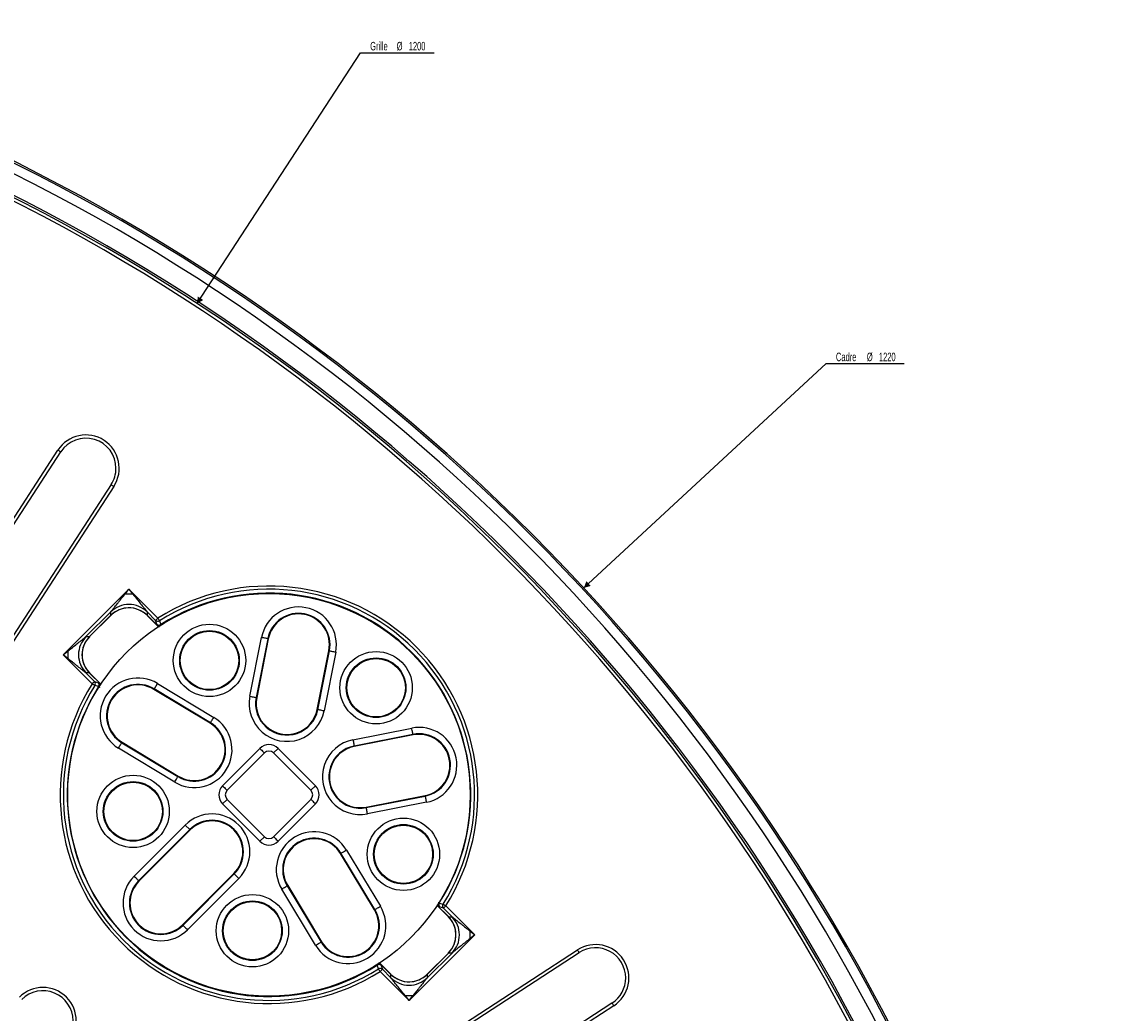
# Model space of a CAD drawing. Header units: millimetres. Extents: x 112 to 1517, y 60 to 1649.
# Tile 15 of 18: x 1073 to 1409, y 1032 to 1340. Entities that reach past the tile are written whole.
import ezdxf

# ---------------------------------------------------------------- set-up
doc = ezdxf.new("R2010")
doc.units = ezdxf.units.MM
doc.layers.add('FORMAT', color=7, linetype='Continuous')
doc.styles.add('SLDTEXTSTYLE0', font='TXT', dxfattribs={"width": 0.605})
doc.dimstyles.new('SLDDIMSTYLE1', dxfattribs={"dimtxt": 2.568319, "dimasz": 2, "dimexe": 0, "dimexo": 0.0625, "dimgap": 0.64208, "dimtad": 0, "dimtih": 1, "dimtoh": 1, "dimdec": 0, "dimrnd": 1e-09, "dimzin": 12, "dimdsep": 46, "dimtxsty": 'SLDTEXTSTYLE0', "dimsah": 1, "dimcen": 0, "dimadec": 0, "dimazin": 3, "dimtfac": 1, "dimtofl": 0, "dimtmove": 0, "dimatfit": 3, "dimfxl": 1, "dimfrac": 2, "dimtolj": 1, "dimtzin": 12, "dimarcsym": 0})
doc.dimstyles.new('SLDDIMSTYLE2', dxfattribs={"dimtxt": 2.568319, "dimasz": 2, "dimexe": 0, "dimexo": 0.0625, "dimgap": 0.64208, "dimtad": 0, "dimtih": 1, "dimtoh": 1, "dimrnd": 1e-09, "dimzin": 12, "dimdsep": 46, "dimtxsty": 'SLDTEXTSTYLE0', "dimsah": 1, "dimcen": 0, "dimadec": 0, "dimazin": 3, "dimtfac": 1, "dimtofl": 0, "dimtmove": 0, "dimatfit": 3, "dimfxl": 1, "dimfrac": 2, "dimtolj": 1, "dimtzin": 12, "dimarcsym": 0})

# ---------------------------------------------------------------- blocks, each defined once
blk = doc.blocks.new('_D_1')
at = {"layer": 'FORMAT'}
for p, q in [((1126.95, 1252.49), (1177.73, 1330.38)), ((1177.73, 1330.38), (1200.55, 1330.38))]:
    blk.add_line(p, q, dxfattribs=at)
blk.add_solid([(1126.95, 1252.49), (1128.88, 1253.62), (1127.2, 1254.71)], dxfattribs=at)
at = {"layer": 'FORMAT', "char_height": 2.646, "attachment_point": 1, "style": 'SLDTEXTSTYLE0'}
for s, insert in [('Grille', (1180.73, 1333.79)), ('%%c', (1188.96, 1333.79)), ('1200', (1192.71, 1333.79))]:
    blk.add_mtext(s, dxfattribs=dict(at, insert=insert))
blk = doc.blocks.new('_D_2')
at = {"layer": 'FORMAT'}
for p, q in [((1247.06, 1164.22), (1322.35, 1233.87)), ((1322.35, 1233.87), (1346.54, 1233.87))]:
    blk.add_line(p, q, dxfattribs=at)
blk.add_solid([(1247.06, 1164.22), (1249.21, 1164.84), (1247.85, 1166.31)], dxfattribs=at)
at = {"layer": 'FORMAT', "char_height": 2.646, "attachment_point": 1, "style": 'SLDTEXTSTYLE0'}
for s, insert in [('Cadre', (1325.35, 1237.28)), ('%%c', (1334.95, 1237.28)), ('1220', (1338.7, 1237.28))]:
    blk.add_mtext(s, dxfattribs=dict(at, insert=insert))

msp = doc.modelspace()

# ---------------------------------------------------------------- linework, layer by layer
at = {"color": 7, "linetype": 'Continuous', "lineweight": 25}
for p, q in [((999.905, 1077.855), (1083.78, 1207.01)), ((1000.744, 1077.31), (1084.618, 1206.466)), ((1100.287, 1196.29), (1016.412, 1067.135)), ((1101.125, 1195.746), (1017.251, 1066.59)), ((1085.426, 1143.451), (1105.814, 1163.838)), ((1104.628, 1162.356), (1106.999, 1162.356)), ((1105.814, 1163.838), (1114.801, 1154.851)), ((1100.178, 1156.794), (1092.47, 1149.086)), ((1093.54, 1149.086), (1100.178, 1155.724)), ((1093.589, 1149.107), (1100.157, 1155.675)), ((1100.178, 1155.724), (1100.178, 1156.794)), ((1114.096, 1154.147), (1111.449, 1156.794)), ((1111.449, 1156.794), (1111.449, 1155.724)), ((1111.47, 1155.675), (1114.961, 1152.185)), ((1092.47, 1149.086), (1093.54, 1149.086)), ((1143.371, 1130.564), (1146.974, 1148.837)), ((1148.917, 1148.454), (1145.314, 1130.181)), ((1149.094, 1148.419), (1148.917, 1148.454)), ((1149.094, 1148.419), (1145.49, 1130.146)), ((1094.413, 1134.464), (1085.426, 1143.451)), ((1086.908, 1142.265), (1086.908, 1144.636)), ((1164.285, 1126.44), (1167.888, 1144.713)), ((1164.461, 1126.405), (1168.065, 1144.678)), ((1170.008, 1144.295), (1166.404, 1126.022)), ((1167.888, 1144.713), (1168.065, 1144.678)), ((1092.47, 1137.815), (1095.117, 1135.168)), ((1093.54, 1137.815), (1092.47, 1137.815)), ((1097.079, 1134.303), (1093.589, 1137.794)), ((1113.58, 1132.705), (1113.673, 1132.859)), ((1131.039, 1122.17), (1113.58, 1132.705)), ((1131.132, 1122.324), (1113.673, 1132.859)), ((1114.696, 1134.555), (1132.155, 1124.02)), ((1145.49, 1130.146), (1145.314, 1130.181)), ((1164.285, 1126.44), (1164.461, 1126.405)), ((1131.039, 1122.17), (1131.132, 1122.324)), ((1175.359, 1117.067), (1193.632, 1120.671)), ((1194.015, 1118.728), (1175.742, 1115.124)), ((1194.05, 1118.551), (1175.777, 1114.948)), ((1194.05, 1118.551), (1194.015, 1118.728)), ((1103.683, 1116.303), (1103.59, 1116.15)), ((1103.59, 1116.15), (1121.049, 1105.614)), ((1103.683, 1116.303), (1121.142, 1105.768)), ((1175.777, 1114.948), (1175.742, 1115.124)), ((1120.026, 1103.919), (1102.567, 1114.454)), ((1134.889, 1102.781), (1146.483, 1114.375)), ((1136.304, 1101.367), (1147.897, 1112.96)), ((1150.704, 1112.96), (1162.298, 1101.367)), ((1152.118, 1114.375), (1163.712, 1102.781)), ((1121.142, 1105.768), (1121.049, 1105.614)), ((1147.897, 1086.967), (1136.304, 1098.56)), ((1162.298, 1098.56), (1150.704, 1086.967)), ((1179.483, 1096.153), (1197.756, 1099.757)), ((1179.518, 1095.977), (1197.791, 1099.58)), ((1197.756, 1099.757), (1197.791, 1099.58)), ((1146.483, 1085.552), (1134.889, 1097.146)), ((1163.712, 1097.146), (1152.118, 1085.552)), ((1179.483, 1096.153), (1179.518, 1095.977)), ((1198.174, 1097.637), (1179.901, 1094.034)), ((1107.413, 1074.676), (1123.323, 1090.586)), ((1124.723, 1089.186), (1108.813, 1073.276)), ((1124.85, 1089.059), (1108.94, 1073.149)), ((1123.323, 1090.586), (1124.723, 1089.186)), ((1124.85, 1089.059), (1124.723, 1089.186)), ((1171.507, 1081.702), (1171.661, 1081.795)), ((1182.042, 1064.243), (1171.507, 1081.702)), ((1182.196, 1064.336), (1171.661, 1081.795)), ((1173.357, 1082.818), (1183.892, 1065.359)), ((1122.486, 1059.603), (1138.396, 1075.513)), ((1122.613, 1059.476), (1138.523, 1075.386)), ((1138.396, 1075.513), (1138.523, 1075.386)), ((1139.923, 1073.985), (1138.523, 1075.386)), ((1108.94, 1073.149), (1108.813, 1073.276)), ((1139.923, 1073.985), (1124.013, 1058.076)), ((1155.105, 1071.805), (1154.951, 1071.712)), ((1154.951, 1071.712), (1165.487, 1054.253)), ((1155.105, 1071.805), (1165.64, 1054.346)), ((1163.791, 1053.229), (1153.256, 1070.689)), ((1182.042, 1064.243), (1182.196, 1064.336)), ((1201.522, 1065.624), (1205.012, 1062.133)), ((1206.131, 1062.112), (1203.484, 1064.759)), ((1204.188, 1065.464), (1213.175, 1056.476)), ((1205.061, 1062.112), (1206.131, 1062.112)), ((1122.486, 1059.603), (1122.613, 1059.476)), ((1211.693, 1057.662), (1211.693, 1055.291)), ((1165.64, 1054.346), (1165.487, 1054.253)), ((1213.175, 1056.476), (1192.788, 1036.089)), ((1115.927, 967.914), (1245.083, 1051.788)), ((1116.472, 967.075), (1245.627, 1050.95)), ((1198.423, 1043.133), (1206.131, 1050.841)), ((1205.061, 1050.841), (1198.423, 1044.203)), ((1205.012, 1050.82), (1198.445, 1044.252)), ((1206.131, 1050.841), (1205.061, 1050.841)), ((1187.131, 1044.252), (1183.64, 1047.742)), ((1192.788, 1036.089), (1183.801, 1045.076)), ((1184.505, 1045.78), (1187.152, 1043.133)), ((1187.152, 1043.133), (1187.152, 1044.203)), ((1198.423, 1044.203), (1198.423, 1043.133)), ((1193.973, 1037.571), (1191.602, 1037.571)), ((1255.803, 1035.281), (1126.647, 951.407)), ((1256.347, 1034.443), (1127.192, 950.568))]:
    msp.add_line(p, q, dxfattribs=at)
at = {"color": 8, "linetype": 'Continuous', "lineweight": 25}
for p, q in [((1100.157, 1155.675), (1100.178, 1155.724)), ((1111.449, 1155.724), (1114.977, 1152.195)), ((1111.449, 1155.724), (1111.47, 1155.675)), ((1093.54, 1149.086), (1093.589, 1149.107)), ((1097.069, 1134.287), (1093.54, 1137.815)), ((1093.589, 1137.794), (1093.54, 1137.815)), ((1152.118, 1114.375), (1150.704, 1112.96)), ((1163.712, 1102.781), (1162.298, 1101.367)), ((1136.304, 1098.56), (1134.889, 1097.146)), ((1147.897, 1086.967), (1146.483, 1085.552)), ((1201.532, 1065.64), (1205.061, 1062.112)), ((1205.012, 1062.133), (1205.061, 1062.112)), ((1205.061, 1050.841), (1205.012, 1050.82)), ((1187.152, 1044.203), (1183.624, 1047.732)), ((1187.152, 1044.203), (1187.131, 1044.252)), ((1198.445, 1044.252), (1198.423, 1044.203))]:
    msp.add_line(p, q, dxfattribs=at)
at = {"color": 8, "linetype": 'Continuous', "lineweight": 25, "flags": 128}
for points in [[(1084.618, 1206.466), (1084.612, 1206.47), (1084.574, 1206.495), (1084.501, 1206.542), (1084.398, 1206.609), (1084.268, 1206.693), (1084.117, 1206.791), (1083.952, 1206.898), (1083.78, 1207.01)], [(1100.287, 1196.29), (1100.293, 1196.286), (1100.331, 1196.261), (1100.404, 1196.214), (1100.507, 1196.147), (1100.637, 1196.063), (1100.788, 1195.965), (1100.953, 1195.858), (1101.125, 1195.746)], [(1146.483, 1114.375), (1146.774, 1114.084), (1147.053, 1113.805), (1147.307, 1113.551), (1147.526, 1113.332), (1147.7, 1113.158), (1147.822, 1113.036), (1147.887, 1112.971), (1147.897, 1112.96)], [(1134.889, 1102.781), (1135.18, 1102.49), (1135.459, 1102.212), (1135.713, 1101.957), (1135.932, 1101.739), (1136.106, 1101.564), (1136.229, 1101.442), (1136.293, 1101.377), (1136.304, 1101.367)], [(1162.298, 1098.56), (1162.308, 1098.55), (1162.373, 1098.485), (1162.495, 1098.363), (1162.669, 1098.189), (1162.888, 1097.97), (1163.142, 1097.715), (1163.421, 1097.437), (1163.712, 1097.146)], [(1150.704, 1086.967), (1150.714, 1086.956), (1150.779, 1086.892), (1150.901, 1086.769), (1151.076, 1086.595), (1151.295, 1086.376), (1151.549, 1086.122), (1151.827, 1085.843), (1152.118, 1085.552)], [(1245.627, 1050.95), (1245.623, 1050.956), (1245.598, 1050.994), (1245.551, 1051.067), (1245.484, 1051.17), (1245.4, 1051.3), (1245.302, 1051.451), (1245.195, 1051.616), (1245.083, 1051.788)], [(1255.803, 1035.281), (1255.807, 1035.275), (1255.832, 1035.237), (1255.879, 1035.164), (1255.946, 1035.061), (1256.03, 1034.931), (1256.128, 1034.78), (1256.235, 1034.615), (1256.347, 1034.443)]]:
    msp.add_lwpolyline(points, dxfattribs=at)
at = {"color": 7, "linetype": 'Continuous', "lineweight": 25, "flags": 128}
for points in [[(1104.628, 1162.356), (1105.02, 1162.846), (1105.416, 1163.341), (1105.814, 1163.838)], [(1105.814, 1163.838), (1106.211, 1163.341), (1106.607, 1162.846), (1106.999, 1162.356)], [(1114.096, 1154.147), (1114.12, 1154.17), (1114.166, 1154.217), (1114.235, 1154.286), (1114.323, 1154.374), (1114.427, 1154.478), (1114.544, 1154.595), (1114.67, 1154.721), (1114.801, 1154.851)], [(1114.479, 1152.976), (1114.29, 1153.555), (1114.096, 1154.147)], [(1115.324, 1154.019), (1115.299, 1154.059), (1115.259, 1154.122), (1115.206, 1154.206), (1115.14, 1154.311), (1115.065, 1154.431), (1114.981, 1154.564), (1114.892, 1154.705), (1114.801, 1154.851)], [(1115.324, 1154.019), (1115.443, 1153.659), (1115.71, 1152.851)], [(1148.917, 1148.454), (1148.838, 1148.47), (1148.699, 1148.497), (1148.505, 1148.535), (1148.262, 1148.583), (1147.978, 1148.639), (1147.662, 1148.702), (1147.324, 1148.768), (1146.974, 1148.837)], [(1085.426, 1143.451), (1085.923, 1143.848), (1086.418, 1144.244), (1086.908, 1144.636)], [(1086.908, 1142.265), (1086.418, 1142.657), (1085.923, 1143.053), (1085.426, 1143.451)], [(1168.065, 1144.678), (1168.144, 1144.662), (1168.283, 1144.635), (1168.478, 1144.597), (1168.721, 1144.549), (1169.005, 1144.493), (1169.321, 1144.43), (1169.659, 1144.364), (1170.008, 1144.295)], [(1095.117, 1135.168), (1095.094, 1135.145), (1095.047, 1135.098), (1094.978, 1135.029), (1094.891, 1134.941), (1094.786, 1134.837), (1094.669, 1134.72), (1094.543, 1134.594), (1094.413, 1134.464)], [(1095.117, 1135.168), (1095.709, 1134.975), (1096.288, 1134.785)], [(1094.413, 1134.464), (1094.559, 1134.372), (1094.7, 1134.283), (1094.833, 1134.199), (1094.954, 1134.124), (1095.058, 1134.058), (1095.143, 1134.005), (1095.206, 1133.965), (1095.245, 1133.941)], [(1096.413, 1133.554), (1096.053, 1133.673), (1095.245, 1133.941)], [(1113.673, 1132.859), (1113.715, 1132.929), (1113.788, 1133.05), (1113.89, 1133.219), (1114.018, 1133.431), (1114.168, 1133.679), (1114.334, 1133.955), (1114.512, 1134.25), (1114.696, 1134.555)], [(1143.371, 1130.564), (1143.72, 1130.495), (1144.058, 1130.429), (1144.374, 1130.366), (1144.658, 1130.31), (1144.901, 1130.262), (1145.095, 1130.224), (1145.234, 1130.197), (1145.314, 1130.181)], [(1166.404, 1126.022), (1166.055, 1126.09), (1165.717, 1126.157), (1165.401, 1126.219), (1165.117, 1126.275), (1164.874, 1126.323), (1164.68, 1126.362), (1164.541, 1126.389), (1164.461, 1126.405)], [(1131.132, 1122.324), (1131.174, 1122.393), (1131.247, 1122.515), (1131.349, 1122.684), (1131.477, 1122.896), (1131.627, 1123.144), (1131.793, 1123.42), (1131.971, 1123.715), (1132.155, 1124.02)], [(1194.015, 1118.728), (1193.999, 1118.807), (1193.972, 1118.946), (1193.934, 1119.141), (1193.886, 1119.383), (1193.83, 1119.668), (1193.767, 1119.984), (1193.701, 1120.322), (1193.632, 1120.671)], [(1102.567, 1114.454), (1102.75, 1114.759), (1102.928, 1115.054), (1103.095, 1115.329), (1103.244, 1115.577), (1103.372, 1115.789), (1103.475, 1115.959), (1103.548, 1116.08), (1103.59, 1116.15)], [(1175.359, 1117.067), (1175.427, 1116.718), (1175.494, 1116.38), (1175.557, 1116.064), (1175.613, 1115.78), (1175.66, 1115.537), (1175.699, 1115.343), (1175.726, 1115.204), (1175.742, 1115.124)], [(1120.026, 1103.919), (1120.21, 1104.223), (1120.388, 1104.518), (1120.554, 1104.794), (1120.704, 1105.042), (1120.832, 1105.254), (1120.934, 1105.423), (1121.007, 1105.545), (1121.049, 1105.614)], [(1197.791, 1099.58), (1197.807, 1099.501), (1197.834, 1099.362), (1197.872, 1099.168), (1197.92, 1098.925), (1197.976, 1098.641), (1198.039, 1098.324), (1198.105, 1097.986), (1198.174, 1097.637)], [(1179.901, 1094.034), (1179.832, 1094.383), (1179.766, 1094.721), (1179.703, 1095.037), (1179.647, 1095.321), (1179.599, 1095.564), (1179.561, 1095.758), (1179.534, 1095.897), (1179.518, 1095.977)], [(1171.661, 1081.795), (1171.73, 1081.837), (1171.852, 1081.91), (1172.021, 1082.012), (1172.233, 1082.14), (1172.481, 1082.29), (1172.757, 1082.456), (1173.052, 1082.634), (1173.357, 1082.818)], [(1108.813, 1073.276), (1108.756, 1073.333), (1108.655, 1073.434), (1108.516, 1073.573), (1108.34, 1073.749), (1108.136, 1073.953), (1107.908, 1074.181), (1107.664, 1074.425), (1107.413, 1074.676)], [(1153.256, 1070.689), (1153.56, 1070.873), (1153.855, 1071.051), (1154.131, 1071.217), (1154.379, 1071.367), (1154.591, 1071.494), (1154.761, 1071.597), (1154.882, 1071.67), (1154.951, 1071.712)], [(1182.196, 1064.336), (1182.266, 1064.378), (1182.387, 1064.451), (1182.557, 1064.553), (1182.769, 1064.681), (1183.016, 1064.831), (1183.292, 1064.997), (1183.587, 1065.175), (1183.892, 1065.359)], [(1202.188, 1066.373), (1202.548, 1066.254), (1203.356, 1065.987)], [(1203.484, 1064.759), (1202.892, 1064.953), (1202.313, 1065.142)], [(1203.356, 1065.987), (1203.396, 1065.962), (1203.459, 1065.922), (1203.544, 1065.869), (1203.648, 1065.803), (1203.768, 1065.728), (1203.901, 1065.644), (1204.042, 1065.555), (1204.188, 1065.464)], [(1204.188, 1065.464), (1204.058, 1065.333), (1203.932, 1065.207), (1203.815, 1065.09), (1203.711, 1064.986), (1203.623, 1064.898), (1203.554, 1064.829), (1203.507, 1064.783), (1203.484, 1064.759)], [(1122.613, 1059.476), (1122.67, 1059.419), (1122.771, 1059.318), (1122.911, 1059.178), (1123.086, 1059.003), (1123.29, 1058.799), (1123.518, 1058.571), (1123.762, 1058.327), (1124.013, 1058.076)], [(1211.693, 1057.662), (1212.183, 1057.27), (1212.678, 1056.874), (1213.175, 1056.476)], [(1163.791, 1053.229), (1164.096, 1053.413), (1164.391, 1053.591), (1164.666, 1053.758), (1164.914, 1053.907), (1165.126, 1054.035), (1165.296, 1054.138), (1165.417, 1054.211), (1165.487, 1054.253)], [(1213.175, 1056.476), (1212.678, 1056.079), (1212.183, 1055.683), (1211.693, 1055.291)], [(1183.278, 1045.908), (1183.158, 1046.268), (1182.891, 1047.076)], [(1183.801, 1045.076), (1183.709, 1045.222), (1183.62, 1045.363), (1183.536, 1045.496), (1183.461, 1045.616), (1183.395, 1045.721), (1183.342, 1045.806), (1183.302, 1045.869), (1183.278, 1045.908)], [(1183.801, 1045.076), (1183.931, 1045.206), (1184.057, 1045.332), (1184.174, 1045.449), (1184.278, 1045.553), (1184.366, 1045.641), (1184.435, 1045.71), (1184.482, 1045.757), (1184.505, 1045.78)], [(1184.122, 1046.951), (1184.312, 1046.372), (1184.505, 1045.78)], [(1192.788, 1036.089), (1192.39, 1036.586), (1191.994, 1037.081), (1191.602, 1037.571)], [(1193.973, 1037.571), (1193.581, 1037.081), (1193.186, 1036.586), (1192.788, 1036.089)]]:
    msp.add_lwpolyline(points, dxfattribs=at)
at = {"color": 7, "linetype": 'Continuous', "lineweight": 25}
for centre, radius in [((1149.301, 1099.964), 62.5), ((1130.829, 1141.71), 11.239), ((1130.829, 1141.71), 9.258), ((1130.829, 1141.71), 9.078), ((1182.565, 1133.228), 11.239), ((1182.565, 1133.228), 9.258), ((1182.565, 1133.228), 9.078), ((1107.108, 1094.823), 11.239), ((1107.108, 1094.823), 9.258), ((1107.108, 1094.823), 9.078), ((1191.047, 1081.492), 11.239), ((1191.047, 1081.492), 9.258), ((1191.047, 1081.492), 9.078), ((1144.16, 1057.771), 11.239), ((1144.16, 1057.771), 9.258), ((1144.16, 1057.771), 9.078)]:
    msp.add_circle(centre, radius, dxfattribs=at)
for centre, radius, start, end in [((799.301, 749.964), 610, 90.093928, 89.906072), ((799.301, 749.964), 609.5, 90.094005, 89.905995), ((799.301, 749.964), 606.5, 90.09447, 89.90553), ((799.301, 749.964), 600.5, 90.095413, 89.904587), ((799.301, 749.964), 598.909, 0.208805, 89.791195), ((799.301, 749.964), 599.905, 0.208805, 89.791195), ((1092.453, 1201.378), 10.341, 327, 147), ((1092.453, 1201.378), 9.341, 0, 147), ((1092.453, 1201.378), 9.341, 327, 0), ((1149.301, 1099.964), 64.83, 327.84836, 122.15164), ((1149.301, 1099.964), 63.847, 327.84836, 122.15164), ((1149.301, 1099.964), 62.653, 327.57918, 122.42082), ((1105.814, 1149.988), 8.041, 45.50829, 134.49171), ((1105.814, 1150.019), 8, 91.45598, 134.76289), ((1105.814, 1150.019), 8, 45.46123, 91.45598), ((1158.491, 1146.566), 11.739, 348.84382, 168.84382), ((1158.491, 1146.566), 9.758, 348.84382, 168.84382), ((1158.491, 1146.566), 9.578, 348.84382, 168.84382), ((1114.792, 1154.873), 1.006, 226.23168, 301.88893), ((1115.175, 1153.703), 1.006, 226.23497, 302.14836), ((1099.276, 1143.451), 8.041, 135.50805, 224.49195), ((1099.246, 1143.451), 8, 135.46123, 181.45598), ((1099.246, 1143.451), 8, 181.45598, 224.76289), ((1094.391, 1134.472), 1.006, 328.11408, 43.76778), ((1108.631, 1124.504), 11.739, 58.89223, 238.89223), ((1149.301, 1099.964), 64.83, 147.84836, 302.15164), ((1149.301, 1099.964), 63.847, 147.84836, 302.15164), ((1149.301, 1099.964), 62.653, 147.57918, 302.42082), ((1095.561, 1134.089), 1.006, 327.85683, 43.75983), ((1108.631, 1124.504), 9.758, 58.89223, 238.89223), ((1108.631, 1124.504), 9.578, 58.89223, 238.89223), ((1154.887, 1128.293), 11.739, 168.84382, 348.84382), ((1154.887, 1128.293), 9.758, 168.84382, 348.84382), ((1154.887, 1128.293), 9.578, 168.84382, 348.84382), ((1126.09, 1113.969), 11.739, 238.89223, 58.89223), ((1126.09, 1113.969), 9.758, 238.89223, 58.89223), ((1126.09, 1113.969), 9.578, 238.89223, 58.89223), ((1195.903, 1109.154), 11.739, 281.15618, 101.15618), ((1195.903, 1109.154), 9.758, 281.15618, 101.15618), ((1195.903, 1109.154), 9.578, 281.15618, 101.15618), ((1177.63, 1105.55), 11.739, 101.15618, 281.15618), ((1177.63, 1105.55), 9.758, 101.15618, 281.15618), ((1177.63, 1105.55), 9.578, 101.15618, 281.15618), ((1131.623, 1082.286), 11.739, 315, 135), ((1131.623, 1082.286), 9.758, 315, 135), ((1131.623, 1082.286), 9.578, 315, 135), ((1163.306, 1076.753), 11.739, 31.10777, 211.10777), ((1163.306, 1076.753), 9.758, 31.10777, 211.10777), ((1163.306, 1076.753), 9.578, 31.10777, 211.10777), ((799.301, 749.964), 325.183, 0.72672, 89.27328), ((799.301, 749.964), 327.183, 0.72672, 89.27328), ((1115.713, 1066.376), 11.739, 135, 315), ((1115.713, 1066.376), 9.758, 135, 315), ((1115.713, 1066.376), 9.578, 135, 315), ((1173.841, 1059.294), 11.739, 211.10777, 31.10777), ((1173.841, 1059.294), 9.758, 211.10777, 31.10777), ((1173.841, 1059.294), 9.578, 211.10777, 31.10777), ((1203.04, 1065.838), 1.006, 147.85164, 223.76503), ((1204.21, 1065.455), 1.006, 148.11107, 223.76832), ((1199.356, 1056.476), 8, 1.45598, 44.76289), ((1199.325, 1056.476), 8.041, 315.50829, 44.49171), ((1199.356, 1056.476), 8, 315.46123, 1.45598), ((1250.715, 1043.116), 10.341, 303, 123), ((1250.715, 1043.116), 9.341, 360, 123), ((1183.426, 1046.224), 1.006, 46.24017, 122.14317), ((1183.809, 1045.054), 1.006, 46.23222, 121.88592), ((1192.788, 1049.939), 8.041, 225.50805, 314.49195), ((1192.788, 1049.909), 8, 225.46123, 271.45598), ((1192.788, 1049.909), 8, 271.45598, 314.76289), ((1250.715, 1043.116), 9.341, 303, 360), ((1079.12, 1029.783), 10.341, 315, 135), ((1079.12, 1029.783), 9.341, 0, 135)]:
    msp.add_arc(centre, radius, start, end, dxfattribs=at)
for centre, major_axis, ratio, start_param, end_param in [((1149.301, 1111.514), (0, 4.031), 0.9924325, 5.5015852, 7.0647854), ((1149.301, 1111.514), (0, 2.046), 0.9776912, 5.5015852, 7.0647854), ((1137.75, 1099.964), (-4.031, 0), 0.9924325, 5.5015852, 7.0647854), ((1137.75, 1099.964), (2.046, 0), 0.9776912, 2.3599926, 3.9231927), ((1160.851, 1099.964), (2.046, 0), 0.9776912, 5.5015852, 7.0647854), ((1160.851, 1099.964), (4.031, 0), 0.9924325, 5.5015852, 7.0647854), ((1149.301, 1088.413), (0, -4.031), 0.9924325, 5.5015852, 7.0647854), ((1149.301, 1088.413), (0, 2.046), 0.9776912, 2.3599926, 3.9231927)]:
    msp.add_ellipse(centre, major_axis=major_axis, ratio=ratio, start_param=start_param, end_param=end_param, dxfattribs=at)
for points, knots in [([(1100.178, 1156.794), (1100.189, 1156.808), (1100.214, 1156.839), (1100.42, 1157.097), (1100.731, 1157.486), (1101.113, 1157.963), (1101.642, 1158.624), (1102.303, 1159.451), (1103.022, 1160.349), (1103.754, 1161.264), (1104.269, 1161.907), (1104.628, 1162.356)], [0, 0, 0, 0, 0.01047321, 0.02359415, 0.15882434, 0.21618056, 0.28253416, 0.51349985, 0.65776964, 0.76128522, 1, 1, 1, 1]), ([(1106.999, 1162.356), (1107.358, 1161.907), (1108.09, 1160.992), (1109.169, 1159.644), (1110.115, 1158.461), (1110.8, 1157.605), (1111.176, 1157.135), (1111.36, 1156.906), (1111.422, 1156.828), (1111.449, 1156.794)], [0, 0, 0, 0, 0.23866478, 0.4863899, 0.71730466, 0.87093279, 0.94551182, 0.97651343, 1, 1, 1, 1]), ([(1111.449, 1156.794), (1110.625, 1157.44), (1108.976, 1158.731), (1105.814, 1159.282), (1102.651, 1158.731), (1101.003, 1157.44), (1100.178, 1156.794)], [0, 0, 0, 0, 0.2500013, 0.5000012, 0.7499987, 1, 1, 1, 1]), ([(1086.908, 1144.636), (1087.357, 1144.996), (1088.272, 1145.727), (1089.62, 1146.806), (1090.803, 1147.752), (1091.659, 1148.438), (1092.129, 1148.813), (1092.358, 1148.997), (1092.436, 1149.059), (1092.47, 1149.086)], [0, 0, 0, 0, 0.2386659, 0.4863915, 0.7173093, 0.8709321, 0.9455137, 0.9765154, 1, 1, 1, 1]), ([(1092.47, 1149.086), (1091.824, 1148.262), (1090.534, 1146.613), (1089.982, 1143.451), (1090.534, 1140.288), (1091.824, 1138.64), (1092.47, 1137.815)], [0, 0, 0, 0, 0.2499988, 0.5, 0.7500012, 1, 1, 1, 1]), ([(1092.47, 1137.815), (1092.456, 1137.826), (1092.425, 1137.851), (1092.168, 1138.057), (1091.778, 1138.369), (1091.301, 1138.75), (1090.64, 1139.279), (1089.813, 1139.94), (1088.915, 1140.659), (1088.001, 1141.391), (1087.357, 1141.906), (1086.908, 1142.265)], [0, 0, 0, 0, 0.0104714, 0.0235923, 0.1588249, 0.2161779, 0.2825314, 0.513497, 0.6577667, 0.7612822, 1, 1, 1, 1]), ([(1206.131, 1062.112), (1206.145, 1062.101), (1206.176, 1062.076), (1206.434, 1061.87), (1206.823, 1061.558), (1207.3, 1061.177), (1207.961, 1060.648), (1208.788, 1059.987), (1209.686, 1059.268), (1210.601, 1058.536), (1211.244, 1058.021), (1211.693, 1057.662)], [0, 0, 0, 0, 0.0104732, 0.0235942, 0.1588268, 0.2161805, 0.2825367, 0.5134998, 0.6577722, 0.7612852, 1, 1, 1, 1]), ([(1206.131, 1050.841), (1206.777, 1051.665), (1208.068, 1053.314), (1208.619, 1056.476), (1208.068, 1059.639), (1206.777, 1061.287), (1206.131, 1062.112)], [0, 0, 0, 0, 0.2500013, 0.4999988, 0.7499987, 1, 1, 1, 1]), ([(1211.693, 1055.291), (1211.244, 1054.932), (1210.329, 1054.2), (1208.981, 1053.121), (1207.798, 1052.175), (1206.942, 1051.49), (1206.473, 1051.114), (1206.243, 1050.93), (1206.165, 1050.868), (1206.131, 1050.841)], [0, 0, 0, 0, 0.2386647, 0.4863898, 0.7173071, 0.8709327, 0.9455142, 0.9765134, 1, 1, 1, 1]), ([(1191.602, 1037.571), (1191.243, 1038.02), (1190.511, 1038.935), (1189.432, 1040.283), (1188.486, 1041.466), (1187.801, 1042.322), (1187.425, 1042.792), (1187.242, 1043.021), (1187.179, 1043.099), (1187.152, 1043.133)], [0, 0, 0, 0, 0.2386679, 0.4863929, 0.7173101, 0.8709324, 0.9455139, 0.9765155, 1, 1, 1, 1]), ([(1187.152, 1043.133), (1187.977, 1042.487), (1189.625, 1041.197), (1192.788, 1040.645), (1195.95, 1041.197), (1197.599, 1042.487), (1198.423, 1043.133)], [0, 0, 0, 0, 0.2499988, 0.5, 0.7500012, 1, 1, 1, 1]), ([(1198.423, 1043.133), (1198.412, 1043.119), (1198.387, 1043.088), (1198.181, 1042.831), (1197.87, 1042.441), (1197.488, 1041.964), (1196.959, 1041.303), (1196.298, 1040.476), (1195.579, 1039.578), (1194.848, 1038.664), (1194.333, 1038.02), (1193.973, 1037.571)], [0, 0, 0, 0, 0.0104714, 0.0235923, 0.1588253, 0.2161784, 0.2825321, 0.5134983, 0.6577683, 0.7612841, 1, 1, 1, 1])]:
    msp.add_open_spline(points, degree=3, knots=knots, dxfattribs=at)
at = {"color": 8, "linetype": 'Continuous', "lineweight": 25}
for points, knots in [([(1114.479, 1152.976), (1114.48, 1152.972), (1114.496, 1152.927), (1114.596, 1152.773), (1114.841, 1152.469), (1115.072, 1152.217), (1115.165, 1152.117)], [0, 0, 0, 0, 0.0357875, 0.3918511, 0.756687, 1, 1, 1, 1]), ([(1115.924, 1152.598), (1115.87, 1152.648), (1115.761, 1152.749), (1115.719, 1152.816), (1115.711, 1152.845), (1115.711, 1152.849), (1115.71, 1152.851)], [0, 0, 0, 0, 0.4553094, 0.9117062, 0.9501852, 1, 1, 1, 1]), ([(1097.145, 1134.103), (1097.026, 1134.211), (1096.765, 1134.449), (1096.452, 1134.699), (1096.343, 1134.757), (1096.288, 1134.785)], [0, 0, 0, 0, 0.29379147, 0.64687303, 1, 1, 1, 1]), ([(1096.413, 1133.554), (1096.442, 1133.541), (1096.501, 1133.514), (1096.602, 1133.42), (1096.664, 1133.344), (1096.666, 1133.341)], [0, 0, 0, 0, 0.48858014, 0.9805417, 1, 1, 1, 1]), ([(1201.459, 1065.822), (1201.577, 1065.715), (1201.837, 1065.478), (1202.149, 1065.228), (1202.259, 1065.17), (1202.313, 1065.142)], [0, 0, 0, 0, 0.29258305, 0.64627273, 1, 1, 1, 1]), ([(1201.936, 1066.585), (1201.938, 1066.582), (1202, 1066.507), (1202.101, 1066.413), (1202.159, 1066.386), (1202.188, 1066.373)], [0, 0, 0, 0, 0.0182097, 0.5107839, 1, 1, 1, 1]), ([(1184.122, 1046.951), (1184.121, 1046.955), (1184.105, 1047), (1184.005, 1047.154), (1183.76, 1047.458), (1183.53, 1047.709), (1183.438, 1047.809)], [0, 0, 0, 0, 0.0358304, 0.3923524, 0.7576547, 1, 1, 1, 1]), ([(1182.891, 1047.076), (1182.891, 1047.078), (1182.89, 1047.083), (1182.882, 1047.111), (1182.84, 1047.178), (1182.732, 1047.279), (1182.677, 1047.329)], [0, 0, 0, 0, 0.04982152, 0.08831302, 0.54487329, 1, 1, 1, 1])]:
    msp.add_open_spline(points, degree=3, knots=knots, dxfattribs=at)

# ---------------------------------------------------------------- dimensions: what is measured, and where the dimension line sits
at = {"layer": 'FORMAT'}
for p1, p2, text, dimstyle, picture, middle in [((471.654, 247.436), (1126.947, 1252.491), 'Grille<>', 'SLDDIMSTYLE1', '_D_1', (1190.637, 1332.515)), ((351.538, 335.707), (1247.063, 1164.22), 'Cadre<>', 'SLDDIMSTYLE2', '_D_2', (1335.945, 1236.012))]:
    dim = msp.add_diameter_dim_2p(p1=p1, p2=p2, text=text, dimstyle=dimstyle, dxfattribs=at)
    dim.commit()
    dim.dimension.update_dxf_attribs({"geometry": picture, "text_midpoint": middle, "dimtype": 163})

doc.saveas('drawing.dxf')
